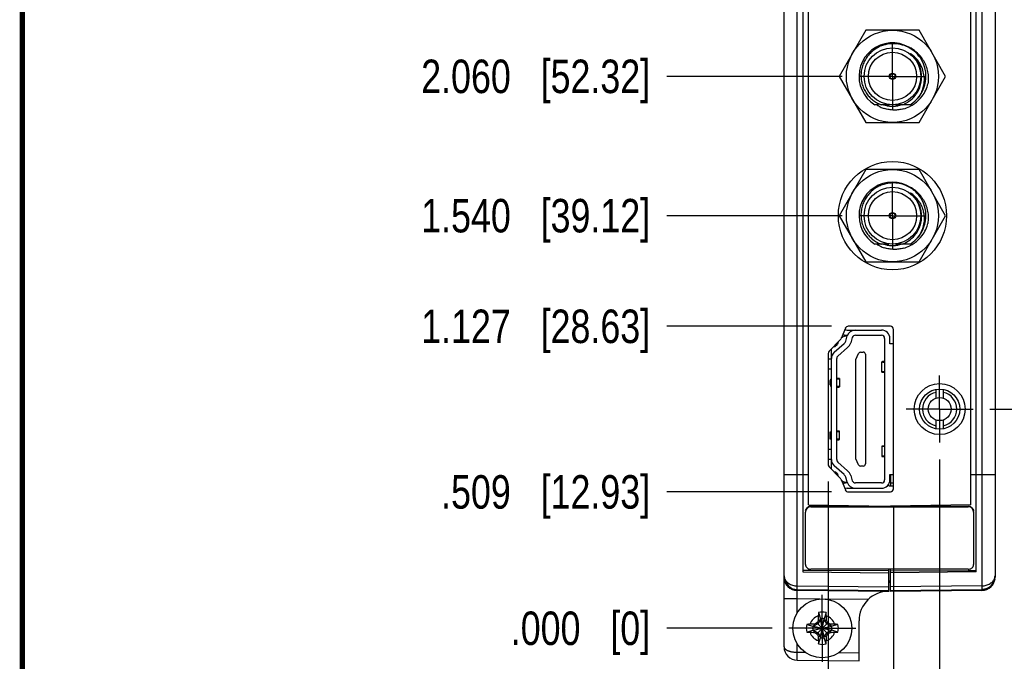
# Model space of a CAD drawing. Header units: inches. Extents: x 0.2 to 16.8, y 0.2 to 10.8.
# Tile 2 of 37: x 0.2 to 3.9, y 3.3 to 5.7. Entities that reach past the tile are written whole.
import ezdxf

# ---------------------------------------------------------------- set-up
doc = ezdxf.new("R2010")
doc.units = ezdxf.units.IN
doc.header["$LTSCALE"] = 0.935
doc.header["$MEASUREMENT"] = 0
doc.linetypes.add('CENTER', pattern=[0.6, 0.375, -0.075, 0.075, -0.075])
doc.layers.get('0').update_dxf_attribs({"linetype": 'CONTINUOUS'})
doc.layers.add('02___PRT_ALL_AXES', color=7, linetype='CONTINUOUS')
doc.layers.add('DIMENSIONS', color=7, linetype='CONTINUOUS')
doc.styles.get("Standard").update_dxf_attribs({"font": 'txt', "width": 0.8})
doc.dimstyles.new('DIMSTYLE_2', dxfattribs={"dimtxt": 0.125, "dimasz": 0.18, "dimexe": 0.18, "dimexo": 0.0625, "dimgap": 0.09, "dimtad": 0, "dimtih": 1, "dimtoh": 1, "dimdec": 3, "dimzin": 4, "dimdsep": 46, "dimtxsty": 'STANDARD', "dimblk": '_FILLED', "dimblk1": '_FILLED', "dimblk2": '_FILLED', "dimcen": 0.09, "dimadec": 0, "dimazin": 0, "dimtp": 0.01, "dimtm": 0.01, "dimtfac": 1, "dimtdec": 3, "dimtofl": 0, "dimtmove": 0, "dimatfit": 3, "dimldrblk": '_FILLED', "dimfxl": 1, "dimtolj": 1, "dimtzin": 4, "dimarcsym": 0})

# ---------------------------------------------------------------- blocks, each defined once
blk = doc.blocks.new('*D4')
at = {"layer": 'DIMENSIONS', "color": 2, "linetype": 'CONTINUOUS'}
blk.add_line((3.2719, 3.9129), (2.6569, 3.9129), dxfattribs=at)
at = {"layer": 'DIMENSIONS', "color": 2, "linetype": 'CONTINUOUS', "insert": (2.5944, 3.9754), "char_height": 0.125, "width": 1.225, "attachment_point": 3, "line_spacing_factor": 0.9}
blk.add_mtext('.509{\\Ftxt.shx;\\W1.000000;\\H0.125000; }[12.93]', dxfattribs=at)
blk = doc.blocks.new('_FILLED')
at = {"color": 0, "linetype": 'BYBLOCK'}
blk.add_solid([(0, 0), (-1, 0.174), (-1, -0.174)], dxfattribs=at)
blk = doc.blocks.new('*D5')
at = {"layer": 'DIMENSIONS', "color": 2, "linetype": 'CONTINUOUS'}
blk.add_line((3.8632, 4.2219), (4.3199, 4.2219), dxfattribs=at)
at = {"layer": 'DIMENSIONS', "color": 2, "linetype": 'CONTINUOUS', "insert": (4.3824, 4.2844), "char_height": 0.125, "width": 1.225, "attachment_point": 1, "line_spacing_factor": 0.9}
blk.add_mtext('.818{\\Ftxt.shx;\\W1.000000;\\H0.125000; }[20.78]', dxfattribs=at)
blk = doc.blocks.new('*D6')
at = {"layer": 'DIMENSIONS', "color": 2, "linetype": 'CONTINUOUS'}
blk.add_line((3.2719, 4.5309), (2.6569, 4.5309), dxfattribs=at)
at = {"layer": 'DIMENSIONS', "color": 2, "linetype": 'CONTINUOUS', "insert": (2.5944, 4.5934), "char_height": 0.125, "width": 1.325, "attachment_point": 3, "line_spacing_factor": 0.9}
blk.add_mtext('1.127{\\Ftxt.shx;\\W1.000000;\\H0.125000; }[28.63]', dxfattribs=at)
blk = doc.blocks.new('*D7')
at = {"layer": 'DIMENSIONS', "color": 2, "linetype": 'CONTINUOUS'}
blk.add_line((3.3118, 4.9439), (2.6569, 4.9439), dxfattribs=at)
at = {"layer": 'DIMENSIONS', "color": 2, "linetype": 'CONTINUOUS', "insert": (2.5944, 5.0064), "char_height": 0.125, "width": 1.325, "attachment_point": 3, "line_spacing_factor": 0.9}
blk.add_mtext('1.540{\\Ftxt.shx;\\W1.000000;\\H0.125000; }[39.12]', dxfattribs=at)
blk = doc.blocks.new('*D8')
at = {"layer": 'DIMENSIONS', "color": 2, "linetype": 'CONTINUOUS'}
blk.add_line((3.3118, 5.4639), (2.6569, 5.4639), dxfattribs=at)
at = {"layer": 'DIMENSIONS', "color": 2, "linetype": 'CONTINUOUS', "insert": (2.5944, 5.5264), "char_height": 0.125, "width": 1.325, "attachment_point": 3, "line_spacing_factor": 0.9}
blk.add_mtext('2.060{\\Ftxt.shx;\\W1.000000;\\H0.125000; }[52.32]', dxfattribs=at)
blk = doc.blocks.new('*D9')
at = {"layer": 'DIMENSIONS', "color": 2, "linetype": 'CONTINUOUS'}
blk.add_line((3.3118, 5.9839), (2.6569, 5.9839), dxfattribs=at)
at = {"layer": 'DIMENSIONS', "color": 2, "linetype": 'CONTINUOUS', "insert": (2.5944, 6.0464), "char_height": 0.125, "width": 1.325, "attachment_point": 3, "line_spacing_factor": 0.9}
blk.add_mtext('2.580{\\Ftxt.shx;\\W1.000000;\\H0.125000; }[65.53]', dxfattribs=at)
blk = doc.blocks.new('*D10')
at = {"layer": 'DIMENSIONS', "color": 2, "linetype": 'CONTINUOUS'}
blk.add_line((3.3118, 6.5039), (2.6569, 6.5039), dxfattribs=at)
at = {"layer": 'DIMENSIONS', "color": 2, "linetype": 'CONTINUOUS', "insert": (2.5944, 6.5664), "char_height": 0.125, "width": 1.325, "attachment_point": 3, "line_spacing_factor": 0.9}
blk.add_mtext('3.100{\\Ftxt.shx;\\W1.000000;\\H0.125000; }[78.74]', dxfattribs=at)
blk = doc.blocks.new('*D11')
at = {"layer": 'DIMENSIONS', "color": 2, "linetype": 'CONTINUOUS'}
blk.add_line((3.3118, 7.0239), (2.6569, 7.0239), dxfattribs=at)
at = {"layer": 'DIMENSIONS', "color": 2, "linetype": 'CONTINUOUS', "insert": (2.5944, 7.0864), "char_height": 0.125, "width": 1.325, "attachment_point": 3, "line_spacing_factor": 0.9}
blk.add_mtext('3.620{\\Ftxt.shx;\\W1.000000;\\H0.125000; }[91.95]', dxfattribs=at)
blk = doc.blocks.new('*D12')
at = {"layer": 'DIMENSIONS', "color": 2, "linetype": 'CONTINUOUS'}
blk.add_line((3.3118, 7.5439), (2.6569, 7.5439), dxfattribs=at)
at = {"layer": 'DIMENSIONS', "color": 2, "linetype": 'CONTINUOUS', "insert": (2.5944, 7.6064), "char_height": 0.125, "width": 1.425, "attachment_point": 3, "line_spacing_factor": 0.9}
blk.add_mtext('4.140{\\Ftxt.shx;\\W1.000000;\\H0.125000; }[105.16]', dxfattribs=at)
blk = doc.blocks.new('*D13')
at = {"layer": 'DIMENSIONS', "color": 2, "linetype": 'CONTINUOUS'}
blk.add_line((3.927, 8.2259), (4.3199, 8.2259), dxfattribs=at)
at = {"layer": 'DIMENSIONS', "color": 2, "linetype": 'CONTINUOUS', "insert": (4.3824, 8.2884), "char_height": 0.125, "width": 1.425, "attachment_point": 1, "line_spacing_factor": 0.9}
blk.add_mtext('4.822{\\Ftxt.shx;\\W1.000000;\\H0.125000; }[122.48]', dxfattribs=at)
blk = doc.blocks.new('*D14')
at = {"layer": 'DIMENSIONS', "color": 2, "linetype": 'CONTINUOUS'}
blk.add_line((3.0498, 3.4039), (2.6569, 3.4039), dxfattribs=at)
at = {"layer": 'DIMENSIONS', "color": 2, "linetype": 'CONTINUOUS', "insert": (2.5944, 3.4664), "char_height": 0.125, "width": 0.825, "attachment_point": 3, "line_spacing_factor": 0.9}
blk.add_mtext('.000{\\Ftxt.shx;\\W1.000000;\\H0.125000; }[0]', dxfattribs=at)
blk = doc.blocks.new('*D15')
at = {"layer": 'DIMENSIONS', "color": 2, "linetype": 'CONTINUOUS'}
blk.add_line((3.6756, 4.0343), (3.6756, 2.8347), dxfattribs=at)
at = {"layer": 'DIMENSIONS', "color": 2, "linetype": 'CONTINUOUS', "insert": (3.6131, 2.7722), "char_height": 0.125, "width": 1.225, "attachment_point": 3, "rotation": 90, "line_spacing_factor": 0.9}
blk.add_mtext('.438{\\Ftxt.shx;\\W1.000000;\\H0.125000; }[11.13]', dxfattribs=at)
blk = doc.blocks.new('*D16')
at = {"layer": 'DIMENSIONS', "color": 2, "linetype": 'CONTINUOUS'}
blk.add_line((3.5034, 3.8624), (3.5034, 2.8347), dxfattribs=at)
at = {"layer": 'DIMENSIONS', "color": 2, "linetype": 'CONTINUOUS', "insert": (3.4409, 2.7722), "char_height": 0.125, "width": 1.125, "attachment_point": 3, "rotation": 90, "line_spacing_factor": 0.9}
blk.add_mtext('.266{\\Ftxt.shx;\\W1.000000;\\H0.125000; }[6.76]', dxfattribs=at)
blk = doc.blocks.new('*D17')
at = {"layer": 'DIMENSIONS', "color": 2, "linetype": 'CONTINUOUS'}
blk.add_line((3.2594, 3.9517), (3.2594, 2.848), dxfattribs=at)
at = {"layer": 'DIMENSIONS', "color": 2, "linetype": 'CONTINUOUS', "insert": (3.1969, 2.7855), "char_height": 0.125, "width": 1.125, "attachment_point": 3, "rotation": 90, "line_spacing_factor": 0.9}
blk.add_mtext('.022{\\Ftxt.shx;\\W1.000000;\\H0.125000; }[0.56]', dxfattribs=at)
blk = doc.blocks.new('*D18')
at = {"layer": 'DIMENSIONS', "color": 2, "linetype": 'CONTINUOUS'}
blk.add_line((3.7394, 8.4135), (3.7394, 8.7848), dxfattribs=at)
at = {"layer": 'DIMENSIONS', "color": 2, "linetype": 'CONTINUOUS', "insert": (3.6769, 8.8473), "char_height": 0.125, "width": 1.225, "attachment_point": 1, "rotation": 90, "line_spacing_factor": 0.9}
blk.add_mtext('.502{\\Ftxt.shx;\\W1.000000;\\H0.125000; }[12.75]', dxfattribs=at)
blk = doc.blocks.new('*D19')
at = {"layer": 'DIMENSIONS', "color": 2, "linetype": 'CONTINUOUS'}
blk.add_line((3.4994, 7.7315), (3.4994, 8.7848), dxfattribs=at)
at = {"layer": 'DIMENSIONS', "color": 2, "linetype": 'CONTINUOUS', "insert": (3.4369, 8.8473), "char_height": 0.125, "width": 1.425, "attachment_point": 1, "rotation": 90, "line_spacing_factor": 0.9}
blk.add_mtext('6X .262{\\Ftxt.shx;\\W1.000000;\\H0.125000; }[6.65]', dxfattribs=at)

msp = doc.modelspace()

# ---------------------------------------------------------------- linework, layer by layer
at = {"color": 7, "linetype": 'CONTINUOUS'}
for p, q in [((3.8824, 8.2953), (3.8824, 3.6)), ((3.0944, 3.3344), (3.0944, 8.0298)), ((3.1644, 8.0153), (3.1644, 3.6144)), ((3.8124, 3.6144), (3.8124, 8.0153)), ((3.1854, 3.8649), (3.1854, 7.7649)), ((3.7914, 3.8649), (3.7914, 7.7649)), ((3.4001, 5.6359), (3.3008, 5.4639)), ((3.5987, 5.6359), (3.4001, 5.6359)), ((3.698, 5.4639), (3.5987, 5.6359)), ((3.3008, 5.4639), (3.4001, 5.2919)), ((3.5987, 5.2919), (3.698, 5.4639)), ((3.4475, 5.3575), (3.4337, 5.3575)), ((3.4885, 5.3575), (3.4575, 5.3575)), ((3.5652, 5.3575), (3.5104, 5.3575)), ((3.4001, 5.2919), (3.5987, 5.2919)), ((3.4001, 5.1159), (3.3008, 4.9439)), ((3.5987, 5.1159), (3.4001, 5.1159)), ((3.698, 4.9439), (3.5987, 5.1159)), ((3.3008, 4.9439), (3.4001, 4.7719)), ((3.5987, 4.7719), (3.698, 4.9439)), ((3.4857, 4.8375), (3.4337, 4.8375)), ((3.5652, 4.8375), (3.5113, 4.8375)), ((3.4001, 4.7719), (3.5987, 4.7719)), ((3.3234, 4.5235), (3.3073, 4.485)), ((3.4914, 4.5309), (3.3344, 4.5309)), ((3.3207, 4.4975), (3.3125, 4.4975)), ((3.3246, 4.4755), (3.3306, 4.4949)), ((3.3303, 4.5171), (3.4583, 4.5171)), ((3.3494, 4.4891), (3.3435, 4.4697)), ((3.3607, 4.4975), (3.4583, 4.4975)), ((3.5034, 3.9249), (3.5034, 4.5189)), ((3.3048, 4.4812), (3.2628, 4.4379)), ((3.2805, 4.4561), (3.2845, 4.4561)), ((3.282, 4.4341), (3.3188, 4.4665)), ((3.2845, 4.4561), (3.2939, 4.4638)), ((3.3318, 4.4517), (3.295, 4.4193)), ((3.4701, 4.4856), (3.4701, 3.9581)), ((3.4898, 4.466), (3.4898, 4.4856)), ((3.5034, 4.466), (3.4898, 4.466)), ((3.2594, 4.4295), (3.2594, 4.0142)), ((3.2713, 3.9971), (3.2713, 4.4466)), ((3.3628, 4.4069), (3.3728, 4.4297)), ((3.38, 4.4345), (3.3904, 4.4345)), ((3.3983, 4.4266), (3.3983, 4.0171)), ((3.291, 4.0333), (3.291, 4.4104)), ((3.3628, 4.0368), (3.3628, 4.4069)), ((3.4594, 4.3602), (3.4594, 4.3985)), ((3.469, 4.4001), (3.4616, 4.3991)), ((3.4616, 4.3596), (3.469, 4.3586)), ((3.2665, 4.3119), (3.2665, 4.3287)), ((3.2995, 4.3364), (3.292, 4.3376)), ((3.292, 4.303), (3.2995, 4.3042)), ((3.3016, 4.3357), (3.3016, 4.3048)), ((3.6621, 4.2627), (3.6621, 4.2956)), ((3.6891, 4.2956), (3.6891, 4.2627)), ((3.6621, 4.1481), (3.6621, 4.181)), ((3.6891, 4.181), (3.6891, 4.1481)), ((3.2665, 4.1374), (3.2713, 4.1372)), ((3.2665, 4.1095), (3.2665, 4.1374)), ((3.2995, 4.1396), (3.292, 4.1408)), ((3.3016, 4.1081), (3.3016, 4.1388)), ((3.2713, 4.1097), (3.2665, 4.1095)), ((3.292, 4.1061), (3.2995, 4.1073)), ((3.4594, 4.0835), (3.4594, 4.0453)), ((3.469, 4.0851), (3.4616, 4.0841)), ((3.3188, 3.9772), (3.282, 4.0097)), ((3.295, 4.0244), (3.3318, 3.992)), ((3.3728, 4.014), (3.3628, 4.0368)), ((3.3904, 4.0093), (3.38, 4.0093)), ((3.4616, 4.0447), (3.469, 4.0437)), ((3.2628, 4.0059), (3.3048, 3.9625)), ((3.2805, 3.9876), (3.2845, 3.9876)), ((3.2939, 3.9799), (3.2845, 3.9876)), ((3.3435, 3.974), (3.3494, 3.9546)), ((3.4898, 3.9778), (3.5034, 3.9778)), ((3.4898, 3.9581), (3.4898, 3.9778)), ((3.4914, 3.9778), (3.4914, 3.9349)), ((3.3073, 3.9588), (3.3234, 3.9202)), ((3.3125, 3.9463), (3.3207, 3.9463)), ((3.3306, 3.9488), (3.3246, 3.9682)), ((3.4583, 3.9463), (3.3607, 3.9463)), ((3.4854, 3.9349), (3.4854, 3.9421)), ((3.4854, 3.9349), (3.5034, 3.9349)), ((3.5034, 3.9449), (3.4914, 3.9449)), ((3.3303, 3.9266), (3.4583, 3.9266)), ((3.3344, 3.9129), (3.4914, 3.9129)), ((3.1854, 3.8649), (3.4854, 3.8596)), ((3.7914, 3.8649), (3.4914, 3.8596)), ((3.1744, 3.6419), (3.1744, 3.8378)), ((3.1944, 3.8592), (3.7824, 3.8592)), ((3.1944, 3.8577), (3.7824, 3.8577)), ((3.8024, 3.8378), (3.8024, 3.6419)), ((3.1944, 3.6192), (3.1644, 3.6193)), ((3.1644, 3.6144), (3.4854, 3.6106)), ((3.7824, 3.6239), (3.1944, 3.6239)), ((3.4854, 3.6182), (3.1944, 3.6192)), ((3.4854, 3.5416), (3.4854, 3.6239)), ((3.4914, 3.5415), (3.4914, 3.6239)), ((3.4914, 3.6182), (3.7825, 3.6192)), ((3.8124, 3.6144), (3.4914, 3.6106)), ((3.7825, 3.6192), (3.8124, 3.6193)), ((3.4854, 3.5811), (3.4914, 3.5812)), ((3.4914, 3.5749), (3.4854, 3.5749)), ((3.8824, 3.5999), (3.8824, 3.5995)), ((3.8824, 3.5995), (3.8824, 3.5945)), ((3.144, 3.5482), (3.4854, 3.5449)), ((3.4854, 3.5415), (3.144, 3.5444)), ((3.4914, 3.5449), (3.8329, 3.5482)), ((3.8329, 3.5444), (3.4914, 3.5415)), ((3.2229, 3.4622), (3.2302, 3.4393)), ((3.2519, 3.4622), (3.2447, 3.4393)), ((3.2209, 3.4204), (3.2049, 3.4111)), ((3.2578, 3.3835), (3.2171, 3.4242)), ((3.2171, 3.3835), (3.2578, 3.4242)), ((3.2302, 3.4363), (3.2209, 3.4204)), ((3.2222, 3.4329), (3.2302, 3.4363)), ((3.2447, 3.3685), (3.2302, 3.4393)), ((3.2302, 3.4393), (3.2302, 3.4363)), ((3.2302, 3.3685), (3.2447, 3.4393)), ((3.2447, 3.3714), (3.2302, 3.4363)), ((3.2302, 3.3714), (3.2447, 3.4363)), ((3.2447, 3.4363), (3.2447, 3.4393)), ((3.2447, 3.4363), (3.2527, 3.4329)), ((3.2539, 3.4204), (3.2447, 3.4363)), ((3.2699, 3.4111), (3.2539, 3.4204)), ((3.3744, 3.2824), (3.3744, 3.4315)), ((3.1791, 3.4184), (3.202, 3.4111)), ((3.1791, 3.3893), (3.202, 3.3966)), ((3.2049, 3.4111), (3.202, 3.4111)), ((3.202, 3.4111), (3.2728, 3.3966)), ((3.202, 3.3966), (3.2728, 3.4111)), ((3.202, 3.3966), (3.2049, 3.3966)), ((3.2084, 3.4191), (3.2049, 3.4111)), ((3.2049, 3.4111), (3.2699, 3.3966)), ((3.2049, 3.3966), (3.2699, 3.4111)), ((3.2049, 3.3966), (3.2209, 3.3874)), ((3.2084, 3.3886), (3.2049, 3.3966)), ((3.2209, 3.3874), (3.2302, 3.3714)), ((3.2447, 3.3714), (3.2539, 3.3874)), ((3.2539, 3.3874), (3.2699, 3.3966)), ((3.2664, 3.4191), (3.2699, 3.4111)), ((3.2699, 3.3966), (3.2664, 3.3886)), ((3.2728, 3.4111), (3.2699, 3.4111)), ((3.2699, 3.3966), (3.2728, 3.3966)), ((3.2957, 3.4184), (3.2728, 3.4111)), ((3.2957, 3.3893), (3.2728, 3.3966)), ((3.2302, 3.3714), (3.2222, 3.3749)), ((3.2229, 3.3456), (3.2302, 3.3685)), ((3.2302, 3.3714), (3.2302, 3.3685)), ((3.2527, 3.3749), (3.2447, 3.3714)), ((3.2447, 3.3685), (3.2447, 3.3714)), ((3.2519, 3.3456), (3.2447, 3.3685)), ((3.144, 3.2844), (3.3744, 3.2824))]:
    msp.add_line(p, q, dxfattribs=at)
at = {"color": 9, "linetype": 'CONTINUOUS'}
for p, q in [((3.144, 3.5621), (3.144, 8.0676)), ((3.8329, 8.0676), (3.8329, 3.5621)), ((3.2713, 4.4084), (3.2594, 4.4084)), ((3.4691, 4.3972), (3.4691, 4.3614)), ((3.2713, 4.3714), (3.2594, 4.3714)), ((3.2665, 4.3287), (3.2713, 4.3285)), ((3.2713, 4.3121), (3.2665, 4.3119)), ((3.292, 4.3062), (3.292, 4.3343)), ((3.292, 4.1095), (3.292, 4.1374)), ((3.4691, 4.0823), (3.4691, 4.0465)), ((3.2594, 4.0723), (3.2713, 4.0723)), ((3.2594, 4.0353), (3.2713, 4.0353)), ((3.0944, 3.9779), (3.1854, 3.9779)), ((3.7914, 3.9779), (3.8824, 3.9779)), ((3.1944, 3.8577), (3.1944, 3.8592)), ((3.7824, 3.8577), (3.7824, 3.8592)), ((3.144, 3.5621), (3.4854, 3.5588)), ((3.144, 3.5482), (3.144, 3.5621)), ((3.144, 3.5444), (3.144, 3.5482)), ((3.8329, 3.5621), (3.4914, 3.5588)), ((3.8329, 3.5621), (3.8329, 3.5482)), ((3.8329, 3.5482), (3.8329, 3.5444)), ((3.0944, 3.5144), (3.144, 3.5144)), ((3.144, 3.5144), (3.2281, 3.5137)), ((3.144, 3.4623), (3.144, 3.5144)), ((3.2486, 3.5135), (3.4096, 3.5121)), ((3.144, 3.3144), (3.144, 3.3454)), ((3.144, 3.3144), (3.1734, 3.3142)), ((3.2999, 3.3131), (3.3744, 3.3124))]:
    msp.add_line(p, q, dxfattribs=at)
at = {"color": 7, "linetype": 'CONTINUOUS', "const_width": 0.02}
msp.add_lwpolyline([(0.25, 10.7586), (0.25, 0.2586)], dxfattribs=at)
at = {"color": 7, "linetype": 'CONTINUOUS'}
for points in [[(3.0944, 3.5999), (3.0952, 3.591), (3.1007, 3.5748), (3.1107, 3.5617), (3.124, 3.5527), (3.1392, 3.5484), (3.144, 3.5482)], [(3.8329, 3.5482), (3.836, 3.5483), (3.8501, 3.5515), (3.8629, 3.5589), (3.8732, 3.57), (3.88, 3.584), (3.8824, 3.5995)]]:
    msp.add_lwpolyline(points, dxfattribs=at)
for centre, radius in [((3.4994, 5.4639), 0.172), ((3.4994, 5.4639), 0.106), ((3.4994, 5.4639), 0.09), ((3.4994, 5.4639), 0.012), ((3.4994, 5.4639), 0.01), ((3.4994, 4.9439), 0.202), ((3.4994, 4.9439), 0.172), ((3.4994, 4.9439), 0.106), ((3.4994, 4.9439), 0.09), ((3.4994, 4.9439), 0.012), ((3.4994, 4.9439), 0.01), ((3.6756, 4.2219), 0.095), ((3.6756, 4.2219), 0.075), ((3.6756, 4.2219), 0.043), ((3.2374, 3.4039), 0.1102)]:
    msp.add_circle(centre, radius, dxfattribs=at)
for centre, radius, start, end in [((3.4994, 5.4639), 0.125, 35.4726, 238.277), ((3.5022, 5.4632), 0.1227, 62.8517, 91.2862), ((3.5015, 5.4619), 0.1242, 30.7148, 62.8438), ((3.5064, 5.4606), 0.1248, 59.9917, 60.3604), ((3.505, 5.4586), 0.1272, 33.0572, 59.9294), ((3.4994, 5.4639), 0.125, 301.723, 29.4671), ((3.507, 5.4567), 0.1097, 37.8778, 55.4955), ((3.5057, 5.4555), 0.1115, 35.9699, 37.9196), ((3.5041, 5.4545), 0.1134, 16.5095, 35.9194), ((3.5038, 5.4576), 0.1288, 30.6054, 33.1275), ((3.5014, 5.4536), 0.1162, 4.9677, 16.5417), ((3.4987, 5.4611), 0.1096, 323.3691, 6.5333), ((3.5034, 5.4705), 0.1338, 316.7234, 339.9702), ((3.4982, 5.4563), 0.1347, 346.4088, 351.2279), ((3.497, 5.4653), 0.1148, 236.2474, 244.0373), ((3.497, 5.4624), 0.1117, 299.9859, 303.8903), ((3.4974, 5.462), 0.1112, 303.8801, 321.4751), ((3.5055, 5.4686), 0.131, 298.4323, 316.6874), ((3.4977, 5.4616), 0.1107, 321.4865, 323.4434), ((3.5085, 5.4621), 0.1247, 237.2766, 243.2798), ((3.4969, 5.465), 0.1145, 244.0412, 249.8853), ((3.5076, 5.4604), 0.1228, 243.2873, 244.0619), ((3.5062, 5.4574), 0.1195, 244.0432, 251.7913), ((3.5015, 5.4699), 0.1177, 252.7238, 257.9165), ((3.5009, 5.4679), 0.1156, 252.6857, 258.0036), ((3.5001, 5.4644), 0.1121, 258.0073, 260.8336), ((3.4996, 5.4613), 0.1088, 260.8318, 264.0096), ((3.4996, 5.4607), 0.1083, 260.7658, 263.9682), ((3.4994, 5.4598), 0.1074, 264.0218, 275.971), ((3.4994, 5.459), 0.1066, 263.9818, 276.0148), ((3.4993, 5.4612), 0.1087, 275.986, 279.1739), ((3.4992, 5.4606), 0.1082, 276.0312, 279.2398), ((3.4987, 5.4644), 0.1121, 279.172, 281.9986), ((3.4978, 5.4687), 0.1165, 282.0205, 287.2966), ((3.4969, 5.4627), 0.1121, 290.2279, 299.9807), ((3.5065, 5.4667), 0.1289, 285.399, 296.3021), ((3.5064, 5.4671), 0.1293, 296.3024, 298.4118), ((3.4994, 4.9439), 0.125, 40.9077, 238.277), ((3.5022, 4.9433), 0.1227, 67.549, 91.2885), ((3.5019, 4.9425), 0.1235, 52.2327, 67.5577), ((3.5059, 4.9398), 0.1258, 54.4732, 60.3515), ((3.5015, 4.942), 0.1241, 51.7436, 52.2485), ((3.5018, 4.9423), 0.1238, 41.5286, 51.7476), ((3.5048, 4.9383), 0.1276, 33.0787, 54.4475), ((3.4994, 4.9439), 0.125, 301.723, 29.4671), ((3.5069, 4.9366), 0.1099, 40.1901, 55.48), ((3.5061, 4.9359), 0.1109, 34.4378, 40.2047), ((3.501, 4.9415), 0.1249, 30.7612, 41.5498), ((3.5038, 4.9376), 0.1288, 30.6054, 33.1275), ((3.5019, 4.9337), 0.1157, 9.8017, 11.0987), ((3.5034, 4.9505), 0.1338, 316.7234, 339.9702), ((3.4982, 4.9363), 0.1347, 346.4082, 350.8754), ((3.4974, 4.9419), 0.1111, 303.6302, 320.6948), ((3.5055, 4.9486), 0.131, 298.4323, 316.6874), ((3.4971, 4.9455), 0.115, 239.339, 249.853), ((3.5085, 4.9421), 0.1247, 237.2766, 243.2798), ((3.5076, 4.9404), 0.1228, 243.2873, 244.0619), ((3.5062, 4.9374), 0.1195, 244.0432, 251.7913), ((3.5015, 4.9499), 0.1177, 252.7238, 257.9165), ((3.5009, 4.9479), 0.1156, 252.6857, 258.0036), ((3.5001, 4.9444), 0.1121, 258.0073, 260.8327), ((3.4996, 4.9407), 0.1083, 260.7567, 263.9682), ((3.4996, 4.9413), 0.1088, 260.8309, 264.0096), ((3.4994, 4.9398), 0.1074, 264.0218, 275.971), ((3.4994, 4.939), 0.1066, 263.9818, 276.0148), ((3.4993, 4.9412), 0.1087, 275.9861, 279.1785), ((3.4992, 4.9406), 0.1082, 276.0312, 279.2445), ((3.4987, 4.9444), 0.1121, 279.1766, 281.9986), ((3.4978, 4.9487), 0.1165, 282.0205, 287.2966), ((3.4968, 4.9428), 0.1122, 290.2423, 303.626), ((3.5065, 4.9467), 0.1289, 285.399, 296.3021), ((3.5064, 4.9471), 0.1293, 296.3024, 298.4118), ((3.3344, 4.5189), 0.012, 90, 157.3801), ((3.4914, 4.5189), 0.012, 0, 90), ((3.3325, 4.4561), 0.0394, 92.5115, 128.1424), ((3.3303, 4.5368), 0.0394, 245.4694, 271.6148), ((3.3303, 4.5368), 0.0197, 243.556, 270), ((3.3607, 4.4856), 0.0315, 90, 162.8973), ((3.3607, 4.4856), 0.0118, 90, 162.8973), ((3.4583, 4.4856), 0.0315, 0, 90), ((3.4583, 4.4856), 0.0118, 0, 90), ((3.3325, 4.4561), 0.0394, 154.3571, 168.6904), ((3.2962, 4.4896), 0.012, 315.8999, 337.3801), ((3.3058, 4.4813), 0.0197, 311.3478, 342.8973), ((3.3058, 4.4813), 0.0394, 311.3478, 342.8973), ((3.2714, 4.4295), 0.012, 135.8999, 180), ((3.3028, 4.4104), 0.0315, 131.3478, 180), ((3.3028, 4.4104), 0.0118, 131.3478, 180), ((3.38, 4.4266), 0.00787, 90, 156.4218), ((3.3904, 4.4266), 0.00787, 0, 90), ((3.6756, 4.2219), 0.064, 102.1773, 257.8227), ((3.6756, 4.2219), 0.064, 282.1773, 77.8227), ((3.2714, 4.0142), 0.012, 180, 224.1001), ((3.3028, 4.0333), 0.0315, 180, 228.6522), ((3.3028, 4.0333), 0.0118, 180, 228.6522), ((3.38, 4.0171), 0.00787, 203.5782, 270), ((3.3904, 4.0171), 0.00787, 270, 360), ((3.3325, 3.9876), 0.0394, 191.3096, 205.6429), ((3.3058, 3.9624), 0.0197, 17.1027, 48.6522), ((3.3058, 3.9624), 0.0394, 17.1027, 48.6522), ((3.2962, 3.9541), 0.012, 22.6199, 44.1001), ((3.3325, 3.9876), 0.0394, 231.8576, 267.4885), ((3.3303, 3.9069), 0.0394, 88.3852, 114.5306), ((3.3607, 3.9581), 0.0315, 197.1027, 270), ((3.3607, 3.9581), 0.0118, 197.1027, 270), ((3.4583, 3.9581), 0.0315, 270, 360), ((3.4583, 3.9581), 0.0118, 270, 360), ((3.3303, 3.9069), 0.0197, 90, 116.444), ((3.3344, 3.9249), 0.012, 202.6199, 270), ((3.4914, 3.9249), 0.012, 270, 360), ((3.1943, 3.8378), 0.0199, 90.0236, 179.9337), ((3.1941, 3.8394), 0.0197, 128.5944, 143.6098), ((3.1944, 3.8391), 0.0201, 90.0024, 128.6106), ((3.7824, 3.8388), 0.0204, 70.9514, 89.967), ((3.7825, 3.8378), 0.0199, 0.0737, 89.9995), ((3.7825, 3.8391), 0.0201, 51.3909, 70.9113), ((3.7827, 3.8393), 0.0198, 36.3966, 51.396), ((3.1444, 3.5944), 0.05, 180.0001, 269.5), ((3.8324, 3.5944), 0.05, 270.5, 360), ((3.4844, 3.4315), 0.11, 89.4583, 180), ((3.9703, 3.4308), 0.7481, 177.6001, 178.5466), ((3.2374, 3.4039), 0.0601, 76.0154, 103.9846), ((2.5218, 3.4314), 0.7308, 1.4423, 2.4111), ((4.6331, 0.9865), 2.8191, 120.1503, 120.3542), ((5.6581, 2.0063), 2.8229, 149.6459, 149.8496), ((4.9918, 3.4048), 1.7698, 178.5442, 179.0926), ((3.2374, 3.4039), 0.0361, 78.3738, 101.6262), ((1.4953, 3.4051), 1.7576, 0.9055, 1.4577), ((0.82, 2.0082), 2.8191, 30.1503, 30.3542), ((1.8399, 0.9832), 2.8229, 59.6459, 59.8496), ((3.2374, 3.4039), 0.0601, 166.0154, 193.9846), ((3.2099, 2.6882), 0.7308, 91.4423, 92.4111), ((3.2105, 4.1368), 0.7481, 267.6001, 268.5466), ((3.2362, 1.6617), 1.7576, 90.9055, 91.4577), ((3.2365, 5.1582), 1.7698, 268.5442, 269.0926), ((3.2374, 3.4039), 0.0361, 168.3738, 191.6262), ((4.635, 5.8245), 2.8229, 239.6459, 239.8496), ((5.6548, 4.7995), 2.8191, 210.1503, 210.3542), ((0.8168, 4.8014), 2.8229, 329.6459, 329.8496), ((1.8418, 5.8213), 2.8191, 300.1503, 300.3542), ((3.2384, 1.6495), 1.7698, 88.5442, 89.0926), ((3.2387, 5.146), 1.7576, 270.9055, 271.4577), ((3.2374, 3.4039), 0.0361, 348.3738, 11.6262), ((3.2644, 2.671), 0.7481, 87.6001, 88.5466), ((3.265, 4.1195), 0.7308, 271.4423, 272.4111), ((3.2374, 3.4039), 0.0601, 346.0154, 13.9846), ((4.9796, 3.4026), 1.7576, 180.9055, 181.4577), ((3.9531, 3.3763), 0.7308, 181.4423, 182.4111), ((3.2374, 3.4039), 0.0361, 258.3738, 281.6262), ((2.5045, 3.3769), 0.7481, 357.6001, 358.5466), ((1.4831, 3.4029), 1.7698, 358.5442, 359.0926), ((3.1444, 3.3344), 0.05, 180, 269.4726), ((3.2374, 3.4039), 0.0601, 256.0154, 283.9846)]:
    msp.add_arc(centre, radius, start, end, dxfattribs=at)
at = {"color": 9, "linetype": 'CONTINUOUS'}
for centre, radius, start, end in [((3.4994, 5.4639), 0.1086, 10.5523, 50.038), ((3.4994, 4.9439), 0.1086, 34.0199, 50.0259), ((3.4998, 4.9441), 0.1082, 15.8649, 34.0078), ((3.1227, 3.6), 0.0282, 180.0223, 189.5063), ((3.1432, 3.5975), 0.0488, 180.0012, 192.2398), ((3.8538, 3.6), 0.0287, 343.3043, 358.8099), ((3.8337, 3.5975), 0.0488, 347.4206, 359.9998), ((3.8515, 3.6), 0.0309, 358.8507, 359.8702), ((3.2374, 3.4039), 0.0483, 108.0064, 161.9936), ((3.2374, 3.4039), 0.0483, 18.0064, 71.9936), ((3.2374, 3.4039), 0.0483, 198.0064, 251.9936), ((3.2374, 3.4039), 0.0483, 288.0064, 341.9936)]:
    msp.add_arc(centre, radius, start, end, dxfattribs=at)
at = {"color": 7, "linetype": 'CONTINUOUS'}
for centre, major_axis, ratio, start_param, end_param in [((3.4988, 4.3985), (0.0394, 0), 0.046632, 2.809983, 3.857178), ((3.4988, 4.3602), (0.0394, 0), 0.046632, 2.426008, 3.473203), ((3.2704, 4.3287), (0, 0.00591), 0.655651, 0.040555, 1.570796), ((3.2704, 4.3119), (0, 0.00591), 0.655651, -4.712389, -3.182148), ((3.2623, 4.1388), (0.0394, 0), 0.057004, -0.715585, 0.331616), ((3.2623, 4.1081), (0.0394, 0), 0.057004, 5.95157, 6.99877)]:
    msp.add_ellipse(centre, major_axis=major_axis, ratio=ratio, start_param=start_param, end_param=end_param, dxfattribs=at)
for points, knots in [([(3.4994, 5.5859), (3.4932, 5.5858), (3.4838, 5.5848), (3.4716, 5.5822), (3.4597, 5.5786), (3.4453, 5.5723), (3.4321, 5.564), (3.4224, 5.5561), (3.4133, 5.5475), (3.4033, 5.5355), (3.3936, 5.5194), (3.3866, 5.5019), (3.3825, 5.4836), (3.3813, 5.4649), (3.3828, 5.4493), (3.3854, 5.4371), (3.3891, 5.4251), (3.3954, 5.4108), (3.4039, 5.3976), (3.4119, 5.3881), (3.4207, 5.3792), (3.4281, 5.3733), (3.4333, 5.3699)], [0, 0, 0, 0, 0.062492, 0.093761, 0.12503, 0.187522, 0.250012, 0.281281, 0.31255, 0.375039, 0.437528, 0.500016, 0.562503, 0.62499, 0.687477, 0.718745, 0.750013, 0.812498, 0.874982, 0.90625, 0.937517, 1, 1, 1, 1]), ([(3.5812, 5.5338), (3.5806, 5.5345), (3.5793, 5.5359), (3.5774, 5.538), (3.5758, 5.5397), (3.5745, 5.541), (3.5735, 5.542), (3.5725, 5.543), (3.5716, 5.5438), (3.571, 5.5444), (3.5705, 5.5449), (3.5699, 5.5454), (3.5694, 5.5459), (3.569, 5.5463), (3.5687, 5.5466), (3.5684, 5.5468), (3.5682, 5.5471), (3.5679, 5.5473), (3.5678, 5.5474), (3.5677, 5.5476), (3.5675, 5.5477), (3.5674, 5.5478), (3.5674, 5.5479), (3.5673, 5.548), (3.5673, 5.548), (3.5672, 5.5481), (3.5672, 5.5481), (3.5672, 5.5482), (3.5672, 5.5482), (3.5672, 5.5482), (3.5673, 5.5482), (3.5673, 5.5482), (3.5674, 5.5482), (3.5675, 5.5481), (3.5676, 5.5481), (3.5677, 5.548), (3.5679, 5.5479), (3.568, 5.5478), (3.5682, 5.5478), (3.5684, 5.5476), (3.5686, 5.5475), (3.5689, 5.5473), (3.5691, 5.5472), (3.5692, 5.5471)], [0, 0, 0, 0, 0.125521, 0.25104, 0.376556, 0.439313, 0.502067, 0.564816, 0.62756, 0.658928, 0.690292, 0.721652, 0.753004, 0.784345, 0.800008, 0.815665, 0.831312, 0.846944, 0.85475, 0.862547, 0.870328, 0.878084, 0.881946, 0.885787, 0.889593, 0.893319, 0.895108, 0.89676, 0.898147, 0.89965, 0.901362, 0.903163, 0.906878, 0.910662, 0.91448, 0.922172, 0.929903, 0.937657, 0.945426, 0.953206, 0.968786, 0.984387, 1, 1, 1, 1]), ([(3.6076, 5.4736), (3.6069, 5.4791), (3.6048, 5.4901), (3.5993, 5.5058), (3.5914, 5.5206), (3.5848, 5.5296), (3.5812, 5.5338)], [0, 0, 0, 0, 0.249967, 0.499956, 0.749967, 1, 1, 1, 1]), ([(3.6147, 5.5231), (3.6185, 5.5166), (3.6234, 5.5064), (3.6282, 5.492), (3.6316, 5.4773), (3.6335, 5.4584), (3.6325, 5.4432), (3.6313, 5.4357)], [0, 0, 0, 0, 0.249904, 0.37496, 0.499994, 0.749931, 1, 1, 1, 1]), ([(3.6172, 5.4637), (3.6178, 5.4567), (3.6177, 5.4425), (3.6139, 5.4216), (3.6065, 5.4017), (3.5994, 5.3894), (3.5953, 5.3837)], [0, 0, 0, 0, 0.249944, 0.499927, 0.749946, 1, 1, 1, 1]), ([(3.5408, 5.3425), (3.5378, 5.3417), (3.5319, 5.3403), (3.5229, 5.3388), (3.5138, 5.338), (3.5017, 5.3378), (3.4865, 5.3391), (3.4746, 5.342), (3.4689, 5.3439)], [0, 0, 0, 0, 0.125019, 0.250033, 0.37506, 0.50011, 0.7501, 1, 1, 1, 1]), ([(3.4994, 5.0659), (3.4931, 5.0658), (3.4835, 5.0648), (3.4711, 5.062), (3.4589, 5.0583), (3.4472, 5.0531), (3.4362, 5.0466), (3.4284, 5.0411), (3.4211, 5.035), (3.4142, 5.0283), (3.4079, 5.0211), (3.4003, 5.0108), (3.3924, 4.9969), (3.3869, 4.982), (3.3839, 4.9696), (3.3819, 4.957), (3.3815, 4.9442), (3.3826, 4.9315), (3.3848, 4.9189), (3.3894, 4.9036), (3.3978, 4.8864), (3.409, 4.8708), (3.4203, 4.8595), (3.4304, 4.8517), (3.4357, 4.8482), (3.4385, 4.8466)], [0, 0, 0, 0, 0.06243, 0.093725, 0.125011, 0.187488, 0.218743, 0.250002, 0.281267, 0.312531, 0.343795, 0.375059, 0.437533, 0.50001, 0.531273, 0.562536, 0.625012, 0.656274, 0.687537, 0.750012, 0.81249, 0.874956, 0.937422, 0.968702, 1, 1, 1, 1]), ([(3.5812, 5.0138), (3.5806, 5.0145), (3.5793, 5.0159), (3.5774, 5.018), (3.5758, 5.0197), (3.5745, 5.021), (3.5735, 5.022), (3.5725, 5.023), (3.5717, 5.0238), (3.571, 5.0244), (3.5705, 5.0249), (3.5699, 5.0254), (3.5694, 5.0259), (3.569, 5.0263), (3.5687, 5.0266), (3.5684, 5.0268), (3.5682, 5.0271), (3.568, 5.0273), (3.5678, 5.0274), (3.5677, 5.0276), (3.5675, 5.0277), (3.5674, 5.0278), (3.5674, 5.0279), (3.5673, 5.028), (3.5673, 5.028), (3.5672, 5.0281), (3.5672, 5.0282), (3.5672, 5.0282), (3.5672, 5.0282), (3.5673, 5.0282), (3.5673, 5.0282), (3.5674, 5.0282), (3.5675, 5.0281), (3.5676, 5.0281), (3.5677, 5.028), (3.5679, 5.0279), (3.568, 5.0278), (3.5682, 5.0278), (3.5684, 5.0276), (3.5686, 5.0275), (3.5689, 5.0273), (3.5691, 5.0272), (3.5692, 5.0271)], [0, 0, 0, 0, 0.125499, 0.250996, 0.37649, 0.439236, 0.501979, 0.564718, 0.627451, 0.658813, 0.690172, 0.721527, 0.752873, 0.784209, 0.79987, 0.815524, 0.831169, 0.846798, 0.854603, 0.862399, 0.87018, 0.877934, 0.881799, 0.885656, 0.889415, 0.893259, 0.896677, 0.898126, 0.899592, 0.901265, 0.903164, 0.906911, 0.910665, 0.914497, 0.922184, 0.929915, 0.937668, 0.945436, 0.953214, 0.968792, 0.984389, 1, 1, 1, 1]), ([(3.6076, 4.9536), (3.6069, 4.9591), (3.6048, 4.9701), (3.5993, 4.9858), (3.5914, 5.0006), (3.5848, 5.0096), (3.5812, 5.0138)], [0, 0, 0, 0, 0.249982, 0.499974, 0.749977, 1, 1, 1, 1]), ([(3.6147, 5.0031), (3.6186, 4.9966), (3.6235, 4.9862), (3.6282, 4.9717), (3.6317, 4.9568), (3.6335, 4.9377), (3.6324, 4.9224), (3.6312, 4.9149)], [0, 0, 0, 0, 0.249903, 0.374961, 0.499997, 0.74994, 1, 1, 1, 1]), ([(3.5976, 4.9986), (3.5998, 4.9954), (3.6039, 4.9888), (3.6105, 4.9748), (3.6139, 4.9636), (3.6154, 4.956)], [0, 0, 0, 0, 0.250116, 0.500232, 1, 1, 1, 1]), ([(3.5834, 4.8715), (3.588, 4.8772), (3.5942, 4.8864), (3.6004, 4.8997), (3.604, 4.91), (3.6066, 4.9207), (3.6086, 4.9352), (3.6084, 4.9463), (3.6076, 4.9536)], [0, 0, 0, 0, 0.249854, 0.374918, 0.49997, 0.62506, 0.750241, 1, 1, 1, 1]), ([(3.6159, 4.9534), (3.6172, 4.9457), (3.6181, 4.9338), (3.6168, 4.9181), (3.6147, 4.9065), (3.6115, 4.8951), (3.6057, 4.8804), (3.5998, 4.8701), (3.5953, 4.8637)], [0, 0, 0, 0, 0.249799, 0.374844, 0.499888, 0.624988, 0.750172, 1, 1, 1, 1]), ([(3.5408, 4.8225), (3.5378, 4.8217), (3.5319, 4.8203), (3.5229, 4.8188), (3.5138, 4.818), (3.5017, 4.8178), (3.4865, 4.8191), (3.4746, 4.822), (3.4689, 4.8239)], [0, 0, 0, 0, 0.125019, 0.250033, 0.37506, 0.50011, 0.7501, 1, 1, 1, 1]), ([(3.292, 4.3343), (3.2927, 4.3344), (3.2941, 4.3345), (3.296, 4.3346), (3.2977, 4.3348), (3.2989, 4.3349), (3.2997, 4.3351), (3.3002, 4.3352), (3.3006, 4.3352), (3.301, 4.3353), (3.3013, 4.3354), (3.3015, 4.3355), (3.3016, 4.3356), (3.3016, 4.3357), (3.3016, 4.3357)], [0, 0, 0, 0, 0.222581, 0.419395, 0.588927, 0.729913, 0.789386, 0.841385, 0.885849, 0.922759, 0.952164, 0.974253, 0.989586, 1, 1, 1, 1]), ([(3.3016, 4.3048), (3.3016, 4.3049), (3.3016, 4.305), (3.3015, 4.3051), (3.3013, 4.3051), (3.301, 4.3052), (3.3006, 4.3053), (3.3002, 4.3054), (3.2997, 4.3055), (3.2989, 4.3056), (3.2977, 4.3058), (3.296, 4.3059), (3.2941, 4.3061), (3.2927, 4.3062), (3.292, 4.3062)], [0, 0, 0, 0, 0.010414, 0.025747, 0.047836, 0.077241, 0.114151, 0.158615, 0.210614, 0.270087, 0.411073, 0.580605, 0.777419, 1, 1, 1, 1]), ([(3.3016, 4.3357), (3.3016, 4.3358), (3.3015, 4.3359), (3.3013, 4.336), (3.3011, 4.3361), (3.3008, 4.3362), (3.3002, 4.3363), (3.2998, 4.3364), (3.2995, 4.3364)], [0, 0, 0, 0, 0.096168, 0.178614, 0.287675, 0.424192, 0.588443, 1, 1, 1, 1]), ([(3.2995, 4.3042), (3.2998, 4.3042), (3.3002, 4.3043), (3.3008, 4.3044), (3.3011, 4.3045), (3.3013, 4.3046), (3.3015, 4.3047), (3.3016, 4.3048), (3.3016, 4.3048)], [0, 0, 0, 0, 0.411557, 0.575808, 0.712325, 0.821386, 0.903831, 1, 1, 1, 1]), ([(3.4594, 4.0835), (3.4594, 4.0835), (3.4595, 4.0836), (3.4596, 4.0837), (3.4598, 4.0837), (3.46, 4.0838), (3.4603, 4.0839), (3.4608, 4.084), (3.4613, 4.084), (3.4616, 4.0841)], [0, 0, 0, 0, 0.036635, 0.092306, 0.1736, 0.282426, 0.419417, 0.584741, 1, 1, 1, 1]), ([(3.4691, 4.0823), (3.4684, 4.0823), (3.467, 4.0824), (3.4651, 4.0825), (3.4634, 4.0827), (3.462, 4.0828), (3.4611, 4.083), (3.4604, 4.0831), (3.4601, 4.0832), (3.4598, 4.0832), (3.4596, 4.0833), (3.4595, 4.0834), (3.4594, 4.0835), (3.4594, 4.0835)], [0, 0, 0, 0, 0.223451, 0.420991, 0.591084, 0.732441, 0.844044, 0.88847, 0.92525, 0.954407, 0.976077, 0.990713, 1, 1, 1, 1]), ([(3.4691, 4.0465), (3.4684, 4.0464), (3.467, 4.0464), (3.4651, 4.0462), (3.4634, 4.0461), (3.462, 4.0459), (3.4611, 4.0458), (3.4604, 4.0457), (3.4601, 4.0456), (3.4598, 4.0455), (3.4596, 4.0454), (3.4595, 4.0454), (3.4594, 4.0453), (3.4594, 4.0453)], [0, 0, 0, 0, 0.223451, 0.420991, 0.591084, 0.732441, 0.844044, 0.88847, 0.92525, 0.954407, 0.976077, 0.990713, 1, 1, 1, 1]), ([(3.4594, 4.0453), (3.4594, 4.0452), (3.4595, 4.0452), (3.4596, 4.0451), (3.4598, 4.045), (3.46, 4.045), (3.4603, 4.0449), (3.4608, 4.0448), (3.4613, 4.0447), (3.4616, 4.0447)], [0, 0, 0, 0, 0.036635, 0.092306, 0.1736, 0.282426, 0.419417, 0.584741, 1, 1, 1, 1]), ([(3.1749, 3.8436), (3.1752, 3.845), (3.176, 3.8476), (3.1774, 3.85), (3.1782, 3.8511)], [0, 0, 0, 0, 0.499083, 1, 1, 1, 1]), ([(3.7986, 3.8511), (3.7992, 3.8502), (3.8003, 3.8485), (3.8019, 3.8447), (3.8024, 3.8416), (3.8024, 3.8396)], [0, 0, 0, 0, 0.251335, 0.501921, 1, 1, 1, 1]), ([(3.1744, 3.6419), (3.1744, 3.6407), (3.1747, 3.6383), (3.1758, 3.6349), (3.1777, 3.6318), (3.1802, 3.629), (3.1833, 3.6268), (3.1879, 3.6246), (3.1918, 3.6239), (3.1944, 3.6239)], [0, 0, 0, 0, 0.119116, 0.238928, 0.360374, 0.484095, 0.610371, 0.739024, 1, 1, 1, 1]), ([(3.7824, 3.6239), (3.785, 3.6239), (3.7889, 3.6246), (3.7936, 3.6268), (3.7966, 3.629), (3.7991, 3.6318), (3.801, 3.6349), (3.8022, 3.6383), (3.8024, 3.6407), (3.8024, 3.6419)], [0, 0, 0, 0, 0.260976, 0.389629, 0.515905, 0.639626, 0.761072, 0.880884, 1, 1, 1, 1])]:
    msp.add_open_spline(points, degree=3, knots=knots, dxfattribs=at)
at = {"color": 9, "linetype": 'CONTINUOUS'}
for points, knots in [([(3.0948, 3.5953), (3.0952, 3.5931), (3.0965, 3.5886), (3.0999, 3.5824), (3.1048, 3.5767), (3.1109, 3.5717), (3.1181, 3.5676), (3.129, 3.5635), (3.138, 3.5622), (3.144, 3.5621)], [0, 0, 0, 0, 0.105261, 0.215116, 0.331077, 0.453874, 0.583405, 0.718809, 1, 1, 1, 1]), ([(3.0955, 3.5872), (3.0961, 3.5847), (3.0976, 3.5797), (3.101, 3.5727), (3.1054, 3.5663), (3.1108, 3.5607), (3.117, 3.556), (3.1239, 3.5523), (3.1313, 3.5497), (3.1365, 3.5487), (3.1391, 3.5485)], [0, 0, 0, 0, 0.124281, 0.248727, 0.373386, 0.498284, 0.623424, 0.748788, 0.874333, 1, 1, 1, 1]), ([(3.8329, 3.5621), (3.8357, 3.5621), (3.8413, 3.5625), (3.852, 3.5647), (3.8608, 3.5685), (3.8672, 3.5728), (3.8701, 3.5751), (3.8727, 3.5776), (3.8758, 3.581), (3.8789, 3.5856), (3.8806, 3.5897), (3.8812, 3.5917)], [0, 0, 0, 0, 0.140475, 0.2789, 0.542321, 0.604869, 0.665809, 0.725144, 0.782968, 0.894088, 1, 1, 1, 1]), ([(3.8813, 3.5869), (3.8807, 3.5843), (3.8791, 3.5792), (3.8755, 3.572), (3.8708, 3.5655), (3.8651, 3.5599), (3.8585, 3.5552), (3.8513, 3.5516), (3.8436, 3.5492), (3.8382, 3.5484), (3.8355, 3.5483)], [0, 0, 0, 0, 0.12426, 0.248694, 0.373351, 0.498256, 0.623411, 0.748788, 0.87434, 1, 1, 1, 1]), ([(3.144, 3.5144), (3.144, 3.5164), (3.1439, 3.5202), (3.1439, 3.5249), (3.1438, 3.5285), (3.1438, 3.531), (3.1438, 3.5334), (3.1438, 3.5356), (3.1438, 3.5375), (3.1438, 3.5393), (3.1438, 3.5406), (3.1439, 3.5415), (3.1439, 3.5421), (3.1439, 3.5427), (3.1439, 3.5431), (3.1439, 3.5435), (3.1439, 3.5438), (3.1439, 3.5441), (3.144, 3.5442), (3.144, 3.5443), (3.144, 3.5444), (3.144, 3.5444), (3.144, 3.5444), (3.144, 3.5444)], [0, 0, 0, 0, 0.195026, 0.382564, 0.471253, 0.555402, 0.634203, 0.706893, 0.772774, 0.831211, 0.881641, 0.903699, 0.923581, 0.941238, 0.956629, 0.969719, 0.980476, 0.988878, 0.994909, 0.997035, 0.998574, 0.999537, 1, 1, 1, 1]), ([(3.0944, 3.3344), (3.0944, 3.3338), (3.0946, 3.3325), (3.0953, 3.3306), (3.0964, 3.3287), (3.098, 3.3269), (3.1, 3.3252), (3.1024, 3.3236), (3.1052, 3.322), (3.1084, 3.3205), (3.1119, 3.3192), (3.1158, 3.318), (3.12, 3.3169), (3.1237, 3.3162), (3.1267, 3.3157), (3.1299, 3.3153), (3.134, 3.3148), (3.1381, 3.3146), (3.1415, 3.3145), (3.1432, 3.3144), (3.144, 3.3144)], [0, 0, 0, 0, 0.033254, 0.068041, 0.105488, 0.146873, 0.192857, 0.243813, 0.299943, 0.361254, 0.427695, 0.499033, 0.574837, 0.654627, 0.695835, 0.737807, 0.823642, 0.911326, 0.955597, 1, 1, 1, 1]), ([(3.144, 3.2844), (3.144, 3.2844), (3.144, 3.2844), (3.144, 3.2845), (3.144, 3.2845), (3.1439, 3.2846), (3.1439, 3.2847), (3.1439, 3.2848), (3.1439, 3.2849), (3.1439, 3.2851), (3.1439, 3.2854), (3.1439, 3.2857), (3.1439, 3.2862), (3.1439, 3.287), (3.1439, 3.2881), (3.1438, 3.2896), (3.1438, 3.2913), (3.1438, 3.2933), (3.1438, 3.2955), (3.1438, 3.2978), (3.1438, 3.3003), (3.1438, 3.303), (3.1438, 3.3053), (3.1438, 3.3072), (3.1438, 3.3086), (3.1438, 3.3098), (3.1438, 3.3108), (3.1439, 3.3115), (3.1438, 3.3122), (3.1438, 3.313), (3.1439, 3.3137), (3.144, 3.3142), (3.144, 3.3144)], [0, 0, 0, 0, 0.000853, 0.001847, 0.003369, 0.005481, 0.008193, 0.011501, 0.015403, 0.019898, 0.030653, 0.043742, 0.059133, 0.07679, 0.118727, 0.169148, 0.227569, 0.293428, 0.366089, 0.444855, 0.528965, 0.617609, 0.709934, 0.7572, 0.805051, 0.853374, 0.877666, 0.902044, 0.926513, 0.950973, 0.975489, 1, 1, 1, 1])]:
    msp.add_open_spline(points, degree=3, knots=knots, dxfattribs=at)
at = {"layer": '02___PRT_ALL_AXES', "color": 7, "linetype": 'CENTER'}
for p, q in [((3.4994, 5.4639), (3.4994, 5.589)), ((3.4994, 5.4639), (3.3743, 5.4639)), ((3.4994, 5.4639), (3.6245, 5.4639)), ((3.4994, 5.4639), (3.4994, 5.3388)), ((3.4994, 4.9439), (3.4994, 5.069)), ((3.4994, 4.9439), (3.3743, 4.9439)), ((3.4994, 4.9439), (3.6245, 4.9439)), ((3.4994, 4.9439), (3.4994, 4.8188)), ((3.6756, 4.2219), (3.6756, 4.347)), ((3.6756, 4.2219), (3.5505, 4.2219)), ((3.6756, 4.2219), (3.8007, 4.2219)), ((3.6756, 4.2219), (3.6756, 4.0968)), ((3.2374, 3.4039), (3.2374, 3.529)), ((3.2374, 3.4039), (3.1123, 3.4039)), ((3.2374, 3.4039), (3.3625, 3.4039)), ((3.2374, 3.4039), (3.2374, 3.2788))]:
    msp.add_line(p, q, dxfattribs=at)

# ---------------------------------------------------------------- dimensions: what is measured, and where the dimension line sits
at = {"layer": 'DIMENSIONS', "color": 2, "linetype": 'CONTINUOUS'}
dim = msp.add_ordinate_dim(feature_location=(3.4994, 7.7315), offset=(0, 1.0533), dtype=1, origin=(3.2374, 3.4039), text='6X <>', dimstyle='DIMSTYLE_2', dxfattribs=at)
dim.commit()
dim.dimension.update_dxf_attribs({"geometry": '*D19', "text_midpoint": (3.4994, 9.5598)})
for feature_location, offset, dtype, origin, picture, middle in [((3.7394, 8.4135), (0, 0.3713), 1, (3.2374, 3.4039), '*D18', (3.7394, 9.4598)), ((3.927, 8.2259), (0.3929, 0), 0, (3.2374, 3.4039), '*D13', (5.0949, 8.2259)), ((3.3118, 7.5439), (-0.6549, 0), 0, (3.1123, 3.4039), '*D12', (1.5819, 7.5439)), ((3.3118, 7.0239), (-0.6549, 0), 0, (3.1123, 3.4039), '*D11', (1.6319, 7.0239)), ((3.3118, 6.5039), (-0.6549, 0), 0, (3.1123, 3.4039), '*D10', (1.6319, 6.5039)), ((3.3118, 5.9839), (-0.6549, 0), 0, (3.1123, 3.4039), '*D9', (1.6319, 5.9839)), ((3.3118, 5.4639), (-0.6549, 0), 0, (3.1123, 3.4039), '*D8', (1.6319, 5.4639)), ((3.3118, 4.9439), (-0.6549, 0), 0, (3.1123, 3.4039), '*D7', (1.6319, 4.9439)), ((3.2719, 4.5309), (-0.615, 0), 0, (3.1123, 3.4039), '*D6', (1.6319, 4.5309)), ((3.8632, 4.2219), (0.4567, 0), 0, (3.2374, 3.4039), '*D5', (4.9949, 4.2219)), ((3.6756, 4.0343), (0, -1.1996), 1, (3.2374, 3.2788), '*D15', (3.8101, 1.9362)), ((3.2719, 3.9129), (-0.615, 0), 0, (3.1123, 3.4039), '*D4', (1.7319, 3.9129)), ((3.2594, 3.9517), (0, -1.1037), 1, (3.2374, 3.2788), '*D17', (3.3715, 1.9995)), ((3.5034, 3.8624), (0, -1.0276), 1, (3.2374, 3.2788), '*D16', (3.6155, 1.9862)), ((3.0498336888, 3.4038628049), (-0.3929021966, 0), 0, (3.1123336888, 3.4038628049), '*D14', (1.9319314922, 3.4038628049))]:
    dim = msp.add_ordinate_dim(feature_location=feature_location, offset=offset, dtype=dtype, origin=origin, dimstyle='DIMSTYLE_2', dxfattribs=at)
    dim.commit()
    dim.dimension.update_dxf_attribs({"geometry": picture, "text_midpoint": middle})

doc.saveas('drawing.dxf')
